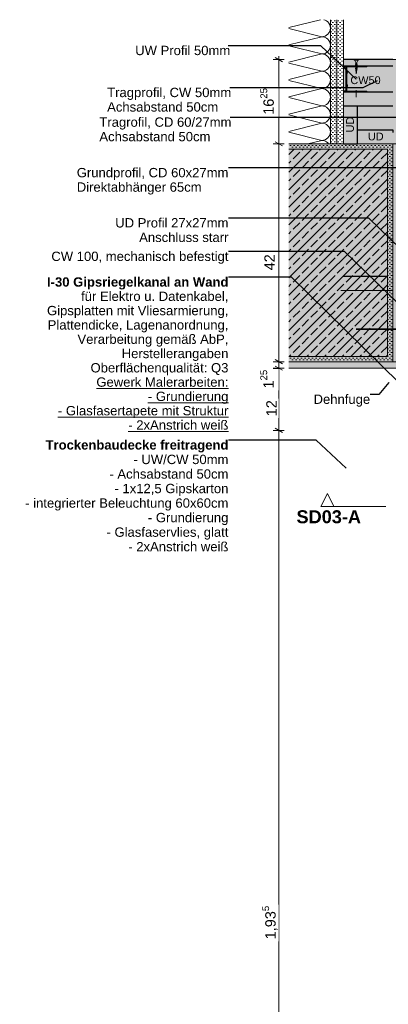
# Model space of a CAD drawing. Header units: metres. Extents: x -1.1 to 13.1, y -2.2 to 1.8.
# Tile 11 of 63: x -1.1 to -0.4, y -0.2 to 1.7. Entities that reach past the tile are written whole.
import ezdxf

# ---------------------------------------------------------------- set-up
doc = ezdxf.new("R2010")
doc.units = ezdxf.units.M
doc.header["$MEASUREMENT"] = 0
for name, pattern in [('Schnittlinie', [0.06, 0.03, -0.015, 0, -0.015]), ('Strichlinie eng', [0.023, 0.015, -0.008]), ('Untersicht', [0.02, 0.015, -0.005]), ('Wipeout_Contour', [1, 0, -1])]:
    doc.linetypes.add(name, pattern=pattern)
for name, color, linetype in [('152 - Bemaßung_ Beschriftung.Ausbau', 7, 'Continuous'), ('301 - Elemente.Linie', 7, 'Continuous'), ('607 - Struktur.Stütze', 7, 'Continuous'), ('608 - Struktur.Träger', 7, 'Continuous'), ('650 - Abdeckung.Fußboden Aufbau', 7, 'Continuous'), ('653 - Abdeckung.TB Verkofferung', 7, 'Continuous'), ('Neubau_606 - Struktur.Wand Innen Ausbau', 7, 'Continuous'), ('Neubau_653 - Abdeckung.TB Verkofferung', 7, 'Continuous'), ('Neubau_660 - Unterkonstruktion.Trockenbau', 7, 'Continuous')]:
    doc.layers.add(name, color=color, linetype=linetype)
doc.styles.add('ERSTELLTER_STIL_1', font='txt')
doc.styles.add('ERSTELLTER_STIL_2', font='txt')
doc.dimstyles.new('ERSTELLTER_STIL__1', dxfattribs={"dimtxt": 0.02, "dimasz": 0.01064, "dimexe": 0.18, "dimexo": 0.0625, "dimgap": 0, "dimtad": 1, "dimzin": 0, "dimdsep": 46, "dimtxsty": 'ERSTELLTER_STIL_1', "dimblk": 'ARROWHEAD_2', "dimblk1": 'ARROWHEAD_2', "dimblk2": 'ARROWHEAD_2', "dimcen": 0.09, "dimse1": 1, "dimse2": 1, "dimclrd": 7, "dimclre": 7, "dimclrt": 7, "dimazin": 0, "dimtfac": 1, "dimtdec": 4, "dimtmove": 0, "dimatfit": 3, "dimfxl": 1, "dimtolj": 1, "dimtzin": 0, "dimarcsym": 0})
doc.dimstyles.new('ERSTELLTER_STIL__3', dxfattribs={"dimtxt": 0.02, "dimasz": 0.01064, "dimexe": 0.18, "dimexo": 0.0625, "dimgap": 0, "dimtad": 1, "dimzin": 0, "dimdsep": 46, "dimtxsty": 'ERSTELLTER_STIL_1', "dimblk": 'ARROWHEAD_2', "dimblk1": 'ARROWHEAD_2', "dimblk2": 'ARROWHEAD_2', "dimcen": 0.09, "dimse1": 1, "dimse2": 1, "dimclrd": 7, "dimclre": 7, "dimclrt": 7, "dimazin": 0, "dimtfac": 1, "dimtdec": 4, "dimtmove": 2, "dimatfit": 3, "dimfxl": 1, "dimtolj": 1, "dimtzin": 0, "dimarcsym": 0})
doc.dimstyles.new('ERSTELLTER_STIL__4', dxfattribs={"dimtxt": 0.18, "dimasz": 0.001824, "dimexe": 0.18, "dimexo": 0.0625, "dimgap": 0, "dimtad": 0, "dimtih": 1, "dimtoh": 1, "dimdec": 4, "dimzin": 0, "dimdsep": 46, "dimcen": 0.09, "dimadec": 0, "dimazin": 0, "dimtfac": 1, "dimtdec": 4, "dimtmove": 0, "dimatfit": 3, "dimldrblk": 'ARROWHEAD_11', "dimfxl": 1, "dimtolj": 1, "dimtzin": 0, "dimarcsym": 0})
pattern_1 = [(45, (0, 0), (-0.003535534, 0.003535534), [0, -0.005])]

# ---------------------------------------------------------------- blocks, each defined once
blk = doc.blocks.new('*X1')
at = {"layer": 'Neubau_606 - Struktur.Wand Innen Ausbau', "color": 7, "linetype": 'Continuous', "lineweight": 5}
for p, q in [((-0.5939, 1.6872), (-0.5327, 1.7025)), ((-0.5242, 1.7018), (-0.5267, 1.7025)), ((-0.5213, 1.7002), (-0.5242, 1.7018)), ((-0.5188, 1.6981), (-0.5213, 1.7002)), ((-0.5167, 1.6956), (-0.5188, 1.6981)), ((-0.5152, 1.6927), (-0.5167, 1.6956)), ((-0.5142, 1.6896), (-0.5152, 1.6927)), ((-0.5939, 1.6855), (-0.5306, 1.6697)), ((-0.5273, 1.67), (-0.5242, 1.671)), ((-0.5242, 1.671), (-0.5213, 1.6725)), ((-0.5213, 1.6725), (-0.5188, 1.6746)), ((-0.5188, 1.6746), (-0.5167, 1.6771)), ((-0.5167, 1.6771), (-0.5152, 1.68)), ((-0.5152, 1.68), (-0.5142, 1.6831)), ((-0.5139, 1.6864), (-0.5142, 1.6896)), ((-0.5142, 1.6831), (-0.5139, 1.6864)), ((-0.5939, 1.6539), (-0.5306, 1.6697)), ((-0.5939, 1.6522), (-0.5306, 1.6364)), ((-0.5306, 1.6697), (-0.5273, 1.67)), ((-0.5273, 1.6694), (-0.5306, 1.6697)), ((-0.5242, 1.6684), (-0.5273, 1.6694)), ((-0.5213, 1.6669), (-0.5242, 1.6684)), ((-0.5188, 1.6648), (-0.5213, 1.6669)), ((-0.5167, 1.6623), (-0.5188, 1.6648)), ((-0.5152, 1.6594), (-0.5167, 1.6623)), ((-0.5142, 1.6563), (-0.5152, 1.6594)), ((-0.5139, 1.653), (-0.5142, 1.6563)), ((-0.5142, 1.6498), (-0.5139, 1.653)), ((-0.5939, 1.6205), (-0.5306, 1.6364)), ((-0.5306, 1.6364), (-0.5273, 1.6367)), ((-0.5273, 1.636), (-0.5306, 1.6364)), ((-0.5273, 1.6367), (-0.5242, 1.6376)), ((-0.5242, 1.6351), (-0.5273, 1.636)), ((-0.5242, 1.6376), (-0.5213, 1.6392)), ((-0.5213, 1.6336), (-0.5242, 1.6351)), ((-0.5213, 1.6392), (-0.5188, 1.6412)), ((-0.5188, 1.6315), (-0.5213, 1.6336)), ((-0.5188, 1.6412), (-0.5167, 1.6438)), ((-0.5167, 1.6438), (-0.5152, 1.6466)), ((-0.5152, 1.6466), (-0.5142, 1.6498)), ((-0.5939, 1.6189), (-0.5306, 1.603)), ((-0.5167, 1.629), (-0.5188, 1.6315)), ((-0.5152, 1.6261), (-0.5167, 1.629)), ((-0.5142, 1.6229), (-0.5152, 1.6261)), ((-0.5152, 1.6133), (-0.5142, 1.6164)), ((-0.5139, 1.6197), (-0.5142, 1.6229)), ((-0.5142, 1.6164), (-0.5139, 1.6197)), ((-0.5939, 1.5872), (-0.5306, 1.603)), ((-0.5306, 1.603), (-0.5273, 1.6033)), ((-0.5273, 1.6027), (-0.5306, 1.603)), ((-0.5273, 1.6033), (-0.5242, 1.6043)), ((-0.5242, 1.6018), (-0.5273, 1.6027)), ((-0.5242, 1.6043), (-0.5213, 1.6058)), ((-0.5213, 1.6002), (-0.5242, 1.6018)), ((-0.5213, 1.6058), (-0.5188, 1.6079)), ((-0.5188, 1.5981), (-0.5213, 1.6002)), ((-0.5188, 1.6079), (-0.5167, 1.6104)), ((-0.5167, 1.5956), (-0.5188, 1.5981)), ((-0.5167, 1.6104), (-0.5152, 1.6133)), ((-0.5152, 1.5927), (-0.5167, 1.5956)), ((-0.5939, 1.5855), (-0.5306, 1.5697)), ((-0.5188, 1.5746), (-0.5167, 1.5771)), ((-0.5167, 1.5771), (-0.5152, 1.58)), ((-0.5142, 1.5896), (-0.5152, 1.5927)), ((-0.5152, 1.58), (-0.5142, 1.5831)), ((-0.5139, 1.5864), (-0.5142, 1.5896)), ((-0.5142, 1.5831), (-0.5139, 1.5864)), ((-0.5939, 1.5539), (-0.5306, 1.5697)), ((-0.5306, 1.5697), (-0.5273, 1.57)), ((-0.5273, 1.5694), (-0.5306, 1.5697)), ((-0.5273, 1.57), (-0.5242, 1.571)), ((-0.5242, 1.5684), (-0.5273, 1.5694)), ((-0.5242, 1.571), (-0.5213, 1.5725)), ((-0.5213, 1.5669), (-0.5242, 1.5684)), ((-0.5213, 1.5725), (-0.5188, 1.5746)), ((-0.5188, 1.5648), (-0.5213, 1.5669)), ((-0.5167, 1.5623), (-0.5188, 1.5648)), ((-0.5152, 1.5594), (-0.5167, 1.5623)), ((-0.5142, 1.5563), (-0.5152, 1.5594)), ((-0.5939, 1.5522), (-0.5306, 1.5364)), ((-0.5242, 1.5376), (-0.5213, 1.5392)), ((-0.5213, 1.5392), (-0.5188, 1.5412)), ((-0.5188, 1.5412), (-0.5167, 1.5438)), ((-0.5167, 1.5438), (-0.5152, 1.5466)), ((-0.5152, 1.5466), (-0.5142, 1.5498)), ((-0.5139, 1.553), (-0.5142, 1.5563)), ((-0.5142, 1.5498), (-0.5139, 1.553)), ((-0.5939, 1.5205), (-0.5306, 1.5364)), ((-0.5306, 1.5364), (-0.5273, 1.5367)), ((-0.5273, 1.536), (-0.5306, 1.5364)), ((-0.5273, 1.5367), (-0.5242, 1.5376)), ((-0.5242, 1.5351), (-0.5273, 1.536)), ((-0.5213, 1.5336), (-0.5242, 1.5351)), ((-0.5188, 1.5315), (-0.5213, 1.5336)), ((-0.5167, 1.529), (-0.5188, 1.5315)), ((-0.5152, 1.5261), (-0.5167, 1.529)), ((-0.5142, 1.5229), (-0.5152, 1.5261)), ((-0.5139, 1.5197), (-0.5142, 1.5229)), ((-0.5142, 1.5164), (-0.5139, 1.5197)), ((-0.5939, 1.5189), (-0.5306, 1.503)), ((-0.5939, 1.4872), (-0.5306, 1.503)), ((-0.5306, 1.503), (-0.5273, 1.5033)), ((-0.5273, 1.5027), (-0.5306, 1.503)), ((-0.5273, 1.5033), (-0.5242, 1.5043)), ((-0.5242, 1.5018), (-0.5273, 1.5027)), ((-0.5242, 1.5043), (-0.5213, 1.5058)), ((-0.5213, 1.5002), (-0.5242, 1.5018)), ((-0.5213, 1.5058), (-0.5188, 1.5079)), ((-0.5188, 1.4981), (-0.5213, 1.5002)), ((-0.5188, 1.5079), (-0.5167, 1.5104)), ((-0.5167, 1.5104), (-0.5152, 1.5133)), ((-0.5152, 1.5133), (-0.5142, 1.5164)), ((-0.5939, 1.4855), (-0.5306, 1.4697)), ((-0.5167, 1.4956), (-0.5188, 1.4981)), ((-0.5152, 1.4927), (-0.5167, 1.4956)), ((-0.5142, 1.4896), (-0.5152, 1.4927)), ((-0.5152, 1.48), (-0.5142, 1.4831)), ((-0.5139, 1.4864), (-0.5142, 1.4896)), ((-0.5142, 1.4831), (-0.5139, 1.4864)), ((-0.5573, 1.463), (-0.5306, 1.4697)), ((-0.5306, 1.4697), (-0.5273, 1.47)), ((-0.5273, 1.4694), (-0.5306, 1.4697)), ((-0.5273, 1.47), (-0.5242, 1.471)), ((-0.5242, 1.4684), (-0.5273, 1.4694)), ((-0.5242, 1.471), (-0.5213, 1.4725)), ((-0.5213, 1.4669), (-0.5242, 1.4684)), ((-0.5213, 1.4725), (-0.5188, 1.4746)), ((-0.5188, 1.4648), (-0.5213, 1.4669)), ((-0.5188, 1.4746), (-0.5167, 1.4771)), ((-0.5173, 1.463), (-0.5188, 1.4648)), ((-0.5167, 1.4771), (-0.5152, 1.48))]:
    blk.add_line(p, q, dxfattribs=at)
blk = doc.blocks.new('*D56')
at = {"layer": '152 - Bemaßung_ Beschriftung.Ausbau', "color": 7, "linetype": 'Continuous', "lineweight": 9}
for p, q in [((-0.6203, 0.9146), (-0.6063, 0.9065)), ((-0.6028, 0.9105), (-0.6238, 0.9105)), ((-0.6133, -1.0245), (-0.6133, 0.9105)), ((-0.6028, -1.0245), (-0.6238, -1.0245)), ((-0.6203, -1.0204), (-0.6063, -1.0285))]:
    blk.add_line(p, q, dxfattribs=at)
at = {"color": 254, "linetype": 'Wipeout_Contour', "lineweight": 0, "ltscale": 3.501865}
blk.add_wipeout([(-0.6137, -0.0746), (-0.6137, -0.0042), (-0.6409, -0.0042), (-0.6409, -0.0746)], dxfattribs=at).dxf.layer = '152 - Bemaßung_ Beschriftung.Ausbau'
at = {"color": 254, "linetype": 'Wipeout_Contour', "lineweight": 0, "ltscale": 5.117854}
blk.add_wipeout([(-0.6137, -1.024), (-0.6137, -0.9816), (-0.6409, -0.9816), (-0.6409, -1.024)], dxfattribs=at).dxf.layer = '152 - Bemaßung_ Beschriftung.Ausbau'
at = {"layer": '152 - Bemaßung_ Beschriftung.Ausbau', "color": 7, "lineweight": 9, "char_height": 0.02, "attachment_point": 7, "rotation": 90, "style": 'ERSTELLTER_STIL_1'}
for s, insert in [('\\A1;{\\pql;\\fArial|b0|i0|c0|p38;1,93\\fArial|b0|i0|c0|p38;\\A1{\\H.66x;\\S5^  ;}}', (-0.6134, -0.071)), ('\\A1;{\\pql;\\fArial|b0|i0|c0|p38;1\\fArial|b0|i0|c0|p38;\\A1{\\H.66x;\\S25^  ;}}', (-0.6171, -1.0204))]:
    blk.add_mtext(s, dxfattribs=dict(at, insert=insert))
blk = doc.blocks.new('ARROWHEAD_2')
at = {"color": 0, "linetype": 'Continuous', "lineweight": 0}
for p, q in [((0, 0), (-1, 0)), ((-0.38, -0.66), (0.38, 0.66))]:
    blk.add_line(p, q, dxfattribs=at)
blk = doc.blocks.new('*D57')
at = {"layer": '152 - Bemaßung_ Beschriftung.Ausbau', "color": 7, "linetype": 'Continuous', "lineweight": 9}
for p, q in [((-0.6028, 1.0305), (-0.6238, 1.0305)), ((-0.6203, 1.0346), (-0.6063, 1.0265)), ((-0.6133, 0.9105), (-0.6133, 1.0305)), ((-0.6203, 0.9146), (-0.6063, 0.9065)), ((-0.6028, 0.9105), (-0.6238, 0.9105))]:
    blk.add_line(p, q, dxfattribs=at)
at = {"color": 254, "linetype": 'Wipeout_Contour', "lineweight": 0, "ltscale": 5.181903}
blk.add_wipeout([(-0.6137, 0.9877), (-0.6137, 1.0301), (-0.6409, 1.0301), (-0.6409, 0.9877)], dxfattribs=at).dxf.layer = '152 - Bemaßung_ Beschriftung.Ausbau'
at = {"color": 254, "linetype": 'Wipeout_Contour', "lineweight": 0, "ltscale": 5.004885}
blk.add_wipeout([(-0.6137, 0.9341), (-0.6137, 0.9717), (-0.6409, 0.9717), (-0.6409, 0.9341)], dxfattribs=at).dxf.layer = '152 - Bemaßung_ Beschriftung.Ausbau'
at = {"layer": '152 - Bemaßung_ Beschriftung.Ausbau', "color": 7, "lineweight": 9, "char_height": 0.02, "attachment_point": 7, "rotation": 90, "style": 'ERSTELLTER_STIL_1'}
for s, insert in [('\\A1;{\\pql;\\fArial|b0|i0|c0|p38;1\\fArial|b0|i0|c0|p38;\\A1{\\H.66x;\\S25^  ;}}', (-0.6171, 0.9913)), ('\\A1;{\\pql;\\fArial|b0|i0|c0|p38;12}', (-0.6173, 0.9377))]:
    blk.add_mtext(s, dxfattribs=dict(at, insert=insert))
blk = doc.blocks.new('*D58')
at = {"layer": '152 - Bemaßung_ Beschriftung.Ausbau', "color": 7, "linetype": 'Continuous', "lineweight": 9}
for p, q in [((-0.6203, 1.0471), (-0.6063, 1.039)), ((-0.6028, 1.043), (-0.6238, 1.043)), ((-0.6028, 1.0305), (-0.6238, 1.0305)), ((-0.6203, 1.0346), (-0.6063, 1.0265)), ((-0.6133, 1.0305), (-0.6133, 1.043))]:
    blk.add_line(p, q, dxfattribs=at)
blk = doc.blocks.new('*D59')
at = {"layer": '152 - Bemaßung_ Beschriftung.Ausbau', "color": 7, "linetype": 'Continuous', "lineweight": 9}
for p, q in [((-0.6028, 1.463), (-0.6238, 1.463)), ((-0.6203, 1.4671), (-0.6063, 1.459)), ((-0.6133, 1.043), (-0.6133, 1.463)), ((-0.6203, 1.0471), (-0.6063, 1.039)), ((-0.6028, 1.043), (-0.6238, 1.043))]:
    blk.add_line(p, q, dxfattribs=at)
at = {"color": 254, "linetype": 'Wipeout_Contour', "lineweight": 0, "ltscale": 5.921395}
blk.add_wipeout([(-0.6166, 1.2148), (-0.6166, 1.2537), (-0.6452, 1.2537), (-0.6452, 1.2148)], dxfattribs=at).dxf.layer = '152 - Bemaßung_ Beschriftung.Ausbau'
at = {"layer": '152 - Bemaßung_ Beschriftung.Ausbau', "color": 7, "lineweight": 9, "insert": (-0.6209, 1.2191), "char_height": 0.02, "attachment_point": 7, "rotation": 90, "style": 'ERSTELLTER_STIL_1'}
blk.add_mtext('\\A1;{\\pql;\\fArial|b0|i0|c0|p38;42}', dxfattribs=at)
blk = doc.blocks.new('*D60')
at = {"layer": '152 - Bemaßung_ Beschriftung.Ausbau', "color": 7, "linetype": 'Continuous', "lineweight": 9}
for p, q in [((-0.6028, 1.6255), (-0.6238, 1.6255)), ((-0.6063, 1.6215), (-0.6203, 1.6296)), ((-0.6133, 1.6255), (-0.6133, 1.6324)), ((-0.6133, 1.463), (-0.6133, 1.6255)), ((-0.6028, 1.463), (-0.6238, 1.463)), ((-0.6203, 1.4671), (-0.6063, 1.459))]:
    blk.add_line(p, q, dxfattribs=at)
at = {"color": 254, "linetype": 'Wipeout_Contour', "lineweight": 0, "ltscale": 6.988537}
blk.add_wipeout([(-0.6137, 1.5155), (-0.6137, 1.5731), (-0.6409, 1.5731), (-0.6409, 1.5155)], dxfattribs=at).dxf.layer = '152 - Bemaßung_ Beschriftung.Ausbau'
at = {"layer": '152 - Bemaßung_ Beschriftung.Ausbau', "color": 7, "lineweight": 9, "insert": (-0.617, 1.5191), "char_height": 0.02, "attachment_point": 7, "rotation": 90, "style": 'ERSTELLTER_STIL_1'}
blk.add_mtext('\\A1;{\\pql;\\fArial|b0|i0|c0|p38;16\\fArial|b0|i0|c0|p38;\\A1{\\H.66x;\\S25^  ;}}', dxfattribs=at)
blk = doc.blocks.new('ARROWHEAD_11')
at = {"color": 0, "linetype": 'Continuous', "lineweight": 0}
blk.add_line((0, 0), (-1, 0), dxfattribs=at)
at = {"color": 0, "linetype": 'Continuous', "lineweight": 0, "const_width": 0.25, "flags": 128}
blk.add_lwpolyline([(-0.125, 0, 1), (0.125, 0, 1)], format="xyb", close=True, dxfattribs=at)

msp = doc.modelspace()

# ---------------------------------------------------------------- hatches: boundary and pattern name
at = {"layer": '607 - Struktur.Stütze', "linetype": 'Continuous', "lineweight": 5}
h = msp.add_hatch(dxfattribs=at)
h.set_pattern_fill('Gips_0006', style=0, pattern_type=2)
h.set_pattern_definition(pattern_1)
h.paths.add_polyline_path([(-0.4039, 1.053), (-0.5939, 1.053), (-0.5939, 1.043), (-0.3939, 1.043), (-0.3939, 1.463), (-0.5939, 1.463), (-0.5939, 1.453), (-0.4039, 1.453)])
h = msp.add_hatch(dxfattribs=at)
h.set_pattern_fill('Beton__Stahlbeton_0006', style=0, pattern_type=2)
h.set_pattern_definition([(45, (0, 0), (-0.01697056, 0.01697056), []), (45, (-0.008485, 0.008485), (-0.01697056, 0.01697056), [0.018, -0.006])])
h.paths.add_polyline_path([(-0.4039, 1.453), (-0.5939, 1.453), (-0.5939, 1.053), (-0.4039, 1.053)])
at = {"layer": '653 - Abdeckung.TB Verkofferung', "linetype": 'Continuous', "lineweight": 0, "true_color": 0x2f2f2f}
msp.add_hatch(color=250, dxfattribs=at).paths.add_polyline_path([(-0.4889, 1.6255), (0.6061, 1.6255), (0.6061, 1.463), (-0.4889, 1.463)])
at = {"layer": '653 - Abdeckung.TB Verkofferung', "linetype": 'Continuous', "lineweight": 0, "true_color": 0x5f5f5f}
msp.add_hatch(color=251, dxfattribs=at).paths.add_polyline_path([(-0.5939, 1.463), (0.6061, 1.463), (0.6061, 1.043), (-0.5939, 1.043)])
at = {"layer": 'Neubau_606 - Struktur.Wand Innen Ausbau', "linetype": 'Continuous', "lineweight": 5}
h = msp.add_hatch(dxfattribs=at)
h.set_pattern_fill('Gips_0006', style=0, pattern_type=2)
h.set_pattern_definition(pattern_1)
h.paths.add_polyline_path([(-0.5014, 1.463), (-0.5014, 1.7025), (-0.5139, 1.7025), (-0.5139, 1.463)])
h = msp.add_hatch(dxfattribs=at)
h.set_pattern_fill('Gips_0006', style=0, pattern_type=2)
h.set_pattern_definition(pattern_1)
h.paths.add_polyline_path([(-0.4889, 1.463), (-0.4889, 1.7025), (-0.5014, 1.7025), (-0.5014, 1.463)])
h = msp.add_hatch(dxfattribs=at)
h.set_pattern_fill('Gips_0006', style=0, pattern_type=2)
h.set_pattern_definition(pattern_1)
h.paths.add_polyline_path([(0.6061, 1.043), (-0.5939, 1.043), (-0.5939, 1.0305), (0.6061, 1.0305)])

# ---------------------------------------------------------------- linework, layer by layer
at = {"layer": '607 - Struktur.Stütze', "color": 7, "linetype": 'Continuous', "lineweight": 5}
msp.add_lwpolyline([(-0.5939, 1.043), (-0.3939, 1.043), (-0.3939, 1.463), (-0.5939, 1.463)], dxfattribs=at)
at = {"layer": '607 - Struktur.Stütze', "color": 7, "linetype": 'Continuous', "lineweight": 13}
msp.add_lwpolyline([(-0.5939, 1.053), (-0.4039, 1.053), (-0.4039, 1.453), (-0.5939, 1.453)], dxfattribs=at)
at = {"layer": '608 - Struktur.Träger', "color": 7, "linetype": 'Untersicht', "lineweight": 13}
for p, q in [((-0.5939, 1.463), (0.6061, 1.463)), ((-0.5939, 1.043), (0.6061, 1.043))]:
    msp.add_line(p, q, dxfattribs=at)
at = {"layer": '650 - Abdeckung.Fußboden Aufbau', "color": 7, "linetype": 'Continuous', "lineweight": 13}
for points in [[(-0.4889, 1.7025), (-0.4889, 1.563)], [(0.6061, 1.0305), (-0.5939, 1.0305)]]:
    msp.add_lwpolyline(points, dxfattribs=at)
at = {"layer": '653 - Abdeckung.TB Verkofferung', "color": 7, "linetype": 'Continuous', "lineweight": 18}
msp.add_line((-0.4639, 1.5666), (-0.4639, 1.553), dxfattribs=at)
at = {"layer": '653 - Abdeckung.TB Verkofferung', "color": 7, "linetype": 'Strichlinie eng', "lineweight": 35}
msp.add_line((-0.4643, 1.1055), (-0.3721, 1.1055), dxfattribs=at)
at = {"layer": '653 - Abdeckung.TB Verkofferung', "color": 1, "linetype": 'Strichlinie eng', "lineweight": 25, "flags": 128}
for points in [[(-0.4889, 1.463), (-0.4619, 1.463), (-0.4619, 1.536), (-0.4889, 1.536)], [(-0.4619, 1.463), (-0.4619, 1.49), (-0.3939, 1.49), (-0.3939, 1.463)]]:
    msp.add_lwpolyline(points, close=True, dxfattribs=at)
at = {"layer": 'Neubau_606 - Struktur.Wand Innen Ausbau', "color": 1, "linetype": 'Continuous', "lineweight": 13}
msp.add_line((-0.5139, 1.7025), (-0.5139, 1.463), dxfattribs=at)
at = {"layer": 'Neubau_606 - Struktur.Wand Innen Ausbau', "color": 1, "linetype": 'Continuous', "lineweight": 9}
msp.add_line((-0.5014, 1.7025), (-0.5014, 1.463), dxfattribs=at)
at = {"layer": 'Neubau_606 - Struktur.Wand Innen Ausbau', "color": 1, "linetype": 'Continuous', "lineweight": 13}
for points in [[(-0.4889, 1.463), (-0.4889, 1.7025)], [(-0.5939, 1.0305), (0.6061, 1.0305)]]:
    msp.add_lwpolyline(points, dxfattribs=at)
at = {"layer": 'Neubau_653 - Abdeckung.TB Verkofferung', "color": 1, "linetype": 'Untersicht', "lineweight": 9}
for p, q in [((-0.4889, 1.6025), (-0.4889, 1.7025)), ((0.6061, 1.1805), (-0.5939, 1.1805))]:
    msp.add_line(p, q, dxfattribs=at)
at = {"layer": 'Neubau_653 - Abdeckung.TB Verkofferung', "color": 1, "linetype": 'Strichlinie eng', "lineweight": 25}
for p, q in [((0.6061, 1.6255), (-0.4889, 1.6255)), ((0.6061, 1.613), (-0.4889, 1.613)), ((0.6061, 1.536), (-0.4889, 1.536))]:
    msp.add_line(p, q, dxfattribs=at)
at = {"layer": 'Neubau_653 - Abdeckung.TB Verkofferung', "color": 1, "linetype": 'Strichlinie eng', "lineweight": 9}
msp.add_line((-0.3789, 1.6255), (-0.4889, 1.6255), dxfattribs=at)
at = {"layer": 'Neubau_653 - Abdeckung.TB Verkofferung', "color": 1, "linetype": 'Continuous', "lineweight": 25}
msp.add_line((-0.4039, 1.2075), (-0.4889, 1.2075), dxfattribs=at)
at = {"layer": 'Neubau_660 - Unterkonstruktion.Trockenbau', "color": 1, "linetype": 'Continuous', "lineweight": 5}
for p, q in [((-0.4597, 1.6245), (-0.4682, 1.6245)), ((-0.4619, 1.6155), (-0.4659, 1.6165)), ((-0.4619, 1.6129), (-0.4659, 1.6139)), ((-0.4619, 1.6103), (-0.4659, 1.6113)), ((-0.4619, 1.6077), (-0.4659, 1.6087)), ((-0.4623, 1.6053), (-0.4657, 1.6061)), ((-0.4626, 1.6031), (-0.4652, 1.6036)), ((-0.463, 1.6009), (-0.4648, 1.6011))]:
    msp.add_line(p, q, dxfattribs=at)
at = {"layer": 'Neubau_660 - Unterkonstruktion.Trockenbau', "color": 1, "linetype": 'Continuous', "lineweight": 5, "flags": 128}
msp.add_lwpolyline([(-0.4651, 1.6074), (-0.4651, 1.62, 0.304192), (-0.4682, 1.6245), (-0.4682, 1.6255), (-0.4597, 1.6255), (-0.4597, 1.6245, 0.304191), (-0.4628, 1.62), (-0.4628, 1.6074), (-0.4639, 1.5983)], format="xyb", close=True, dxfattribs=at)

# ---------------------------------------------------------------- block references
at = {"layer": 'Neubau_606 - Struktur.Wand Innen Ausbau', "color": 7, "linetype": 'Continuous', "lineweight": 5}
msp.add_blockref('*X1', (0, 0), dxfattribs=at)

# ---------------------------------------------------------------- texts
at = {"layer": '152 - Bemaßung_ Beschriftung.Ausbau', "color": 7, "linetype": 'Continuous', "lineweight": 9, "style": 'ERSTELLTER_STIL_1'}
for s, insert, char_height, attachment_point in [('\\A1;{\\pql;\\fArial|b0|i0|c0|p38;UW\\fArial|b0|i0|c0|p38; Profil \\fArial|b0|i0|c0|p38;50\\fArial|b0|i0|c0|p38;mm}', (-0.8897, 1.6522), 0.018, 1), ('\\A1;{\\pql;\\fArial|b0|i0|c0|p38;C\\fArial|b0|i0|c0|p38;W50}', (-0.4753, 1.5781), 0.015, 7), ('\\A1;{\\pql;\\fArial|b0|i0|c0|p38;UD}', (-0.4416, 1.4696), 0.015, 7), ('\\A1;{\\pqr;\\fArial|b0|i0|c0|p38;C\\fArial|b0|i0|c0|p38;W 100, mechanisch \\fArial|b0|i0|c0|p38;b\\fArial|b0|i0|c0|p38;efestigt}', (-0.7102, 1.2552), 0.018, 3)]:
    msp.add_mtext(s, dxfattribs=dict(at, insert=insert, char_height=char_height, attachment_point=attachment_point))
at = {"layer": '152 - Bemaßung_ Beschriftung.Ausbau', "color": 7, "linetype": 'Continuous', "lineweight": 9, "char_height": 0.018}
for s, insert, attachment_point, line_spacing_factor, style in [('\\A1;{\\pql;\\fArial|b0|i0|c0|p38;Tragprofil, \\fArial|b0|i0|c0|p38;CW\\fArial|b0|i0|c0|p38; \\fArial|b0|i0|c0|p38;50\\fArial|b0|i0|c0|p38;mm\\P\\pql;\\fArial|b0|i0|c0|p38;Achsabstand \\fArial|b0|i0|c0|p38;50\\fArial|b0|i0|c0|p38;cm}', (-0.9437, 1.5712), 1, 0.930826, 'ERSTELLTER_STIL_1'), ('\\A1;{\\pql;\\fArial|b0|i0|c0|p38;Tragrofil, CD 60/27mm\\P\\pql;\\fArial|b0|i0|c0|p38;Achsabstand 50cm}', (-0.9587, 1.514), 1, 0.930826, 'ERSTELLTER_STIL_1'), ('\\A1;{\\pqr;\\fArial|b0|i0|c0|p38;Grundprofil, CD 60x27mm\\P\\pql;\\fArial|b0|i0|c0|p38;Direktabhänger 65cm}', (-0.7102, 1.4166), 3, 0.928375, 'ERSTELLTER_STIL_1'), ('\\A1;{\\pqr;\\fArial|b0|i0|c0|p38;UD Profil 27x27mm\\P\\pqr;\\fArial|b0|i0|c0|p38;Anschluss starr}', (-0.7102, 1.3198), 3, 0.93321, 'ERSTELLTER_STIL_1'), ('\\A1;{\\pqr;\\pt0.25;\\fArial|b1|i0|c0|p38;I-30 Gipsriegelkanal\\fArial|b0|i0|c0|p38; \\fArial|b1|i0|c0|p38;an Wand\\P\\pqr;\\fArial|b0|i0|c0|p38;für Elektro u. Datenkabel,\\P\\pqr;\\fArial|b0|i0|c0|p38;Gipsplatten mit Vliesarmierung,\\P\\pqr;\\fArial|b0|i0|c0|p38;Plattendicke, Lagenanordnung,\\P\\pqr;\\fArial|b0|i0|c0|p38;Verarbeitung gemäß AbP,\\P\\pqr;\\fArial|b0|i0|c0|p38;Herstellerangaben\\P\\pqr;\\fArial|b0|i0|c0|p38;Oberflächenqualität: Q3\\P\\pqr;\\fArial|b0|i0|c0|p38;\\L\\LGewerk Malerarbeiten:\\P\\pqr;\\fArial|b0|i0|c0|p38;  - Grundierung\\P\\pqr;\\fArial|b0|i0|c0|p38;  - Glasfasertapete mit Struktur\\P\\pqr;\\fArial|b0|i0|c0|p38;  - 2xAnstrich weiß}', (-0.7102, 1.2057), 3, 0.919065, 'ERSTELLTER_STIL_2'), ('\\A1;{\\pqr;\\fArial|b1|i0|c0|p38;Trockenbaudecke freitragend\\P\\pqr;\\fArial|b0|i0|c0|p38;- UW/CW 50mm\\P\\pqr;\\fArial|b0|i0|c0|p38;- \\fArial|b0|i0|c0|p38;Achsabstand \\fArial|b0|i0|c0|p38;50cm\\P\\pqr;\\fArial|b0|i0|c0|p38;- 1x12,5 Gipskarton\\P\\pqr;\\fArial|b0|i0|c0|p38;- integrierter Beleuchtung 60x60cm\\P\\pqr;\\fArial|b0|i0|c0|p38;- Grundierung\\P\\pqr;\\fArial|b0|i0|c0|p38;- Glasfaservlies, glatt\\P\\pqr;\\fArial|b0|i0|c0|p38;- 2xAnstrich weiß}', (-0.7102, 0.8915), 3, 0.934166, 'ERSTELLTER_STIL_2')]:
    msp.add_mtext(s, dxfattribs=dict(at, insert=insert, attachment_point=attachment_point, line_spacing_factor=line_spacing_factor, style=style))

# ---------------------------------------------------------------- dimensions: what is measured, and where the dimension line sits
at = {"layer": '152 - Bemaßung_ Beschriftung.Ausbau', "color": 7, "linetype": 'Continuous', "lineweight": 9}
dim = msp.add_linear_dim(base=(-0.61333055, 0.91051001), p1=(-0.59392639, -1.02448998), p2=(-0.39392639, 0.91051001), angle=90, dimstyle='ERSTELLTER_STIL__1', dxfattribs=at)
dim.commit()
dim.dimension.update_dxf_attribs({"geometry": '*D56', "text_midpoint": (-0.62733055, -0.01801039), "dimtype": 160, "text_rotation": 90})

# ---------------------------------------------------------------- next in the draw order: linework, layer by layer
at = {"layer": '301 - Elemente.Linie', "color": 7, "linetype": 'Schnittlinie', "lineweight": 13}
msp.add_line((-0.5072, 0.7637), (0.5069, 0.7637), dxfattribs=at)

# ---------------------------------------------------------------- next in the draw order: dimensions: what is measured, and where the dimension line sits
at = {"layer": '152 - Bemaßung_ Beschriftung.Ausbau', "color": 7, "linetype": 'Continuous', "lineweight": 9}
dim = msp.add_linear_dim(base=(-0.6133, 1.0305), p1=(-0.3939, 0.9105), p2=(-0.5939, 1.0305), angle=90, dimstyle='ERSTELLTER_STIL__1', dxfattribs=at)
dim.commit()
dim.dimension.update_dxf_attribs({"geometry": '*D57', "text_midpoint": (-0.6273, 0.953), "dimtype": 160, "text_rotation": 90})

# ---------------------------------------------------------------- next in the draw order: leaders
at = {"layer": '152 - Bemaßung_ Beschriftung.Ausbau', "color": 7, "linetype": 'Continuous', "lineweight": 9, "annotation_type": 0, "has_hookline": 1, "hookline_direction": 1, "text_width": 0.3886}
msp.add_leader([(-0.4833, 0.8375), (-0.5414, 0.8915), (-0.7102, 0.8915)], dimstyle='ERSTELLTER_STIL__4', dxfattribs=at)

# ---------------------------------------------------------------- next in the draw order: texts
at = {"layer": '152 - Bemaßung_ Beschriftung.Ausbau', "color": 7, "linetype": 'Continuous', "lineweight": 9, "insert": (-0.4372, 0.9796), "char_height": 0.018, "attachment_point": 3, "style": 'ERSTELLTER_STIL_1'}
msp.add_mtext('\\A1;{\\pqr;\\fArial|b0|i0|c0|p38;Dehnfuge}', dxfattribs=at)

# ---------------------------------------------------------------- next in the draw order: dimensions: what is measured, and where the dimension line sits
at = {"layer": '152 - Bemaßung_ Beschriftung.Ausbau', "color": 7, "linetype": 'Continuous', "lineweight": 9}
dim = msp.add_linear_dim(base=(-0.6133, 1.043), p1=(-0.5939, 1.0305), p2=(-0.5939, 1.043), angle=90, dimstyle='ERSTELLTER_STIL__1', dxfattribs=at)
dim.commit()
dim.dimension.update_dxf_attribs({"geometry": '*D58', "text_midpoint": (-0.6273, 1.0335), "dimtype": 160, "text_rotation": 90})

# ---------------------------------------------------------------- next in the draw order: leaders
at = {"layer": '152 - Bemaßung_ Beschriftung.Ausbau', "color": 7, "linetype": 'Continuous', "lineweight": 9, "annotation_type": 0, "has_hookline": 1, "hookline_direction": 1, "text_width": 0.1059}
msp.add_leader([(-0.401, 1.003), (-0.4203, 0.9796), (-0.4372, 0.9796)], dimstyle='ERSTELLTER_STIL__4', dxfattribs=at)

# ---------------------------------------------------------------- next in the draw order: wipeouts: each hides what was drawn before it
at = {"color": 254, "linetype": 'Wipeout_Contour', "lineweight": 0, "ltscale": 2.716293}
msp.add_wipeout([(-0.5322, 0.7637), (-0.5072, 0.7637), (-0.5197, 0.7887)], dxfattribs=at).dxf.layer = '301 - Elemente.Linie'

# ---------------------------------------------------------------- next in the draw order: linework, layer by layer
at = {"layer": '301 - Elemente.Linie', "color": 7, "linetype": 'Continuous', "lineweight": 13, "flags": 128}
msp.add_lwpolyline([(-0.5322, 0.7637), (-0.5072, 0.7637), (-0.5197, 0.7887)], close=True, dxfattribs=at)

# ---------------------------------------------------------------- next in the draw order: texts
at = {"layer": '301 - Elemente.Linie', "color": 7, "lineweight": 13, "insert": (-0.4549, 0.731), "char_height": 0.025, "attachment_point": 9, "style": 'ERSTELLTER_STIL_2'}
msp.add_mtext('\\A1;{\\pqr;\\pt0;\\fArial|b1|i0|c0|p38;SD03-A}', dxfattribs=at)

# ---------------------------------------------------------------- next in the draw order: dimensions: what is measured, and where the dimension line sits
at = {"layer": '152 - Bemaßung_ Beschriftung.Ausbau', "color": 7, "linetype": 'Continuous', "lineweight": 9}
dim = msp.add_linear_dim(base=(-0.6133, 1.463), p1=(-0.5939, 1.043), p2=(-0.5939, 1.463), angle=90, dimstyle='ERSTELLTER_STIL__3', dxfattribs=at)
dim.commit()
dim.dimension.update_dxf_attribs({"geometry": '*D59', "text_midpoint": (-0.6309, 1.2343), "dimtype": 160, "text_rotation": 90})

# ---------------------------------------------------------------- next in the draw order: dimensions: what is measured, and where the dimension line sits
dim = msp.add_linear_dim(base=(-0.6133, 1.6255), p1=(-0.5939, 1.463), p2=(-0.4889, 1.6255), angle=90, dimstyle='ERSTELLTER_STIL__1', dxfattribs=at)
dim.commit()
dim.dimension.update_dxf_attribs({"geometry": '*D60', "text_midpoint": (-0.6273, 1.5689), "dimtype": 160, "text_rotation": 90})

# ---------------------------------------------------------------- next in the draw order: leaders
at = {"layer": '152 - Bemaßung_ Beschriftung.Ausbau', "color": 7, "linetype": 'Continuous', "lineweight": 9, "annotation_type": 0, "has_hookline": 1, "hookline_direction": 1}
for points, text_width in [([(-0.2285, 1.3588), (-0.2905, 1.4166), (-0.7102, 1.4166)], 0.2889), ([(-0.3144, 1.1982), (-0.4401, 1.3198), (-0.7102, 1.3198)], 0.2142), ([(-0.3831, 1.1555), (-0.4869, 1.2552), (-0.7102, 1.2552)], 0.3393), ([(-0.3807, 1.0018), (-0.5888, 1.2057), (-0.7102, 1.2057)], 0.3458)]:
    msp.add_leader(points, dimstyle='ERSTELLTER_STIL__4', dxfattribs=dict(at, text_width=text_width))

# ---------------------------------------------------------------- next in the draw order: linework, layer by layer
at = {"layer": 'Neubau_653 - Abdeckung.TB Verkofferung', "color": 1, "linetype": 'Strichlinie eng', "lineweight": 25}
msp.add_line((0.6061, 1.563), (-0.4889, 1.563), dxfattribs=at)
at = {"layer": 'Neubau_660 - Unterkonstruktion.Trockenbau', "color": 1, "linetype": 'Continuous', "lineweight": 5, "flags": 128}
msp.add_lwpolyline([(-0.4839, 1.565), (-0.4889, 1.565), (-0.4889, 1.611), (-0.4839, 1.611)], close=True, dxfattribs=at)
msp.add_lwpolyline([(-0.4439, 1.613), (-0.4819, 1.613, 0.414214), (-0.4839, 1.611), (-0.4839, 1.6055, 0.156603), (-0.4833, 1.6034, -0.156603), (-0.4829, 1.6024), (-0.4829, 1.6006, -0.156603), (-0.4833, 1.5996, 0.156603), (-0.4839, 1.5975), (-0.4839, 1.5785, 0.156603), (-0.4833, 1.5764, -0.156603), (-0.4829, 1.5754), (-0.4829, 1.5736, -0.156603), (-0.4833, 1.5726, 0.156603), (-0.4839, 1.5705), (-0.4839, 1.565, 0.414214), (-0.4819, 1.563), (-0.4439, 1.563), (-0.4439, 1.5648), (-0.4819, 1.5648, -0.414214), (-0.4822, 1.565), (-0.4822, 1.5705, -0.156603), (-0.4818, 1.5716, 0.156603), (-0.4812, 1.5736), (-0.4812, 1.5754, 0.156603), (-0.4818, 1.5775, -0.156603), (-0.4822, 1.5785), (-0.4822, 1.5975, -0.156603), (-0.4818, 1.5986, 0.156603), (-0.4812, 1.6006), (-0.4812, 1.6024, 0.156603), (-0.4818, 1.6045, -0.156603), (-0.4822, 1.6055), (-0.4822, 1.611, -0.414214), (-0.4819, 1.6113), (-0.4439, 1.6113)], format="xyb", close=True, dxfattribs=at)

# ---------------------------------------------------------------- next in the draw order: texts
at = {"layer": '152 - Bemaßung_ Beschriftung.Ausbau', "color": 7, "linetype": 'Continuous', "lineweight": 9, "insert": (-0.4684, 1.4851), "char_height": 0.015, "attachment_point": 7, "rotation": 90, "style": 'ERSTELLTER_STIL_1'}
msp.add_mtext('\\A1;{\\pql;\\fArial|b0|i0|c0|p38;UD}', dxfattribs=at)

# ---------------------------------------------------------------- next in the draw order: leaders
at = {"layer": '152 - Bemaßung_ Beschriftung.Ausbau', "color": 7, "linetype": 'Continuous', "lineweight": 9, "annotation_type": 0, "has_hookline": 1, "hookline_direction": 1}
for points, text_width in [([(-0.4639, 1.588), (-0.5322, 1.6522), (-0.7104, 1.6522)], 0.1793), ([(-0.4239, 1.5849), (-0.4516, 1.5712), (-0.7072, 1.5712)], 0.2365), ([(-0.25, 1.4859), (-0.2822, 1.514), (-0.7068, 1.514)], 0.2519)]:
    msp.add_leader(points, dimstyle='ERSTELLTER_STIL__4', dxfattribs=dict(at, text_width=text_width))

doc.saveas('drawing.dxf')
